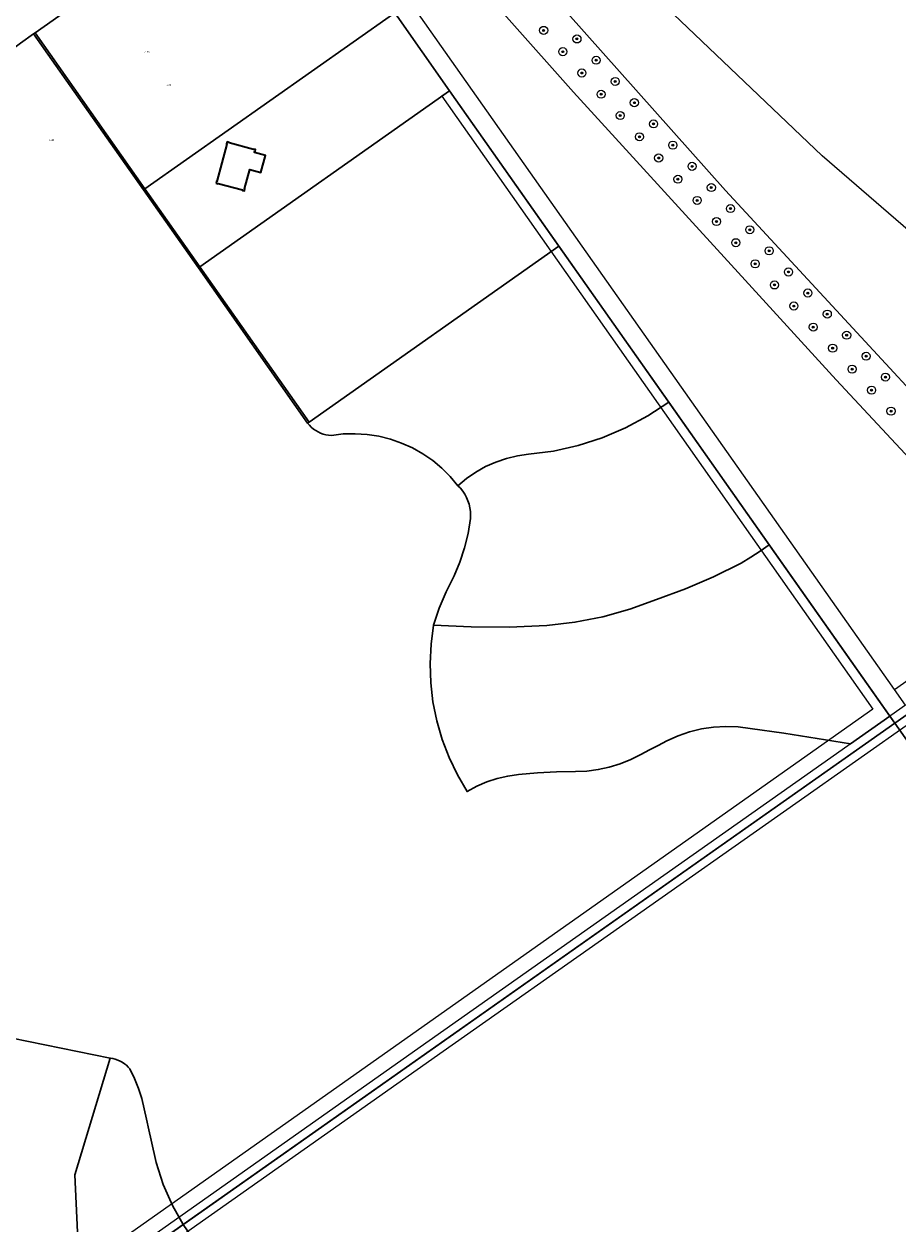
# Model space of a CAD drawing. Header units: metres. Extents: x 150385 to 171486, y 478588 to 485023.
# Tile 14 of 256: x 151798 to 152027, y 482455 to 482769. Entities that reach past the tile are written whole.
import ezdxf
from ezdxf.lldxf.tags import DXFTag

# ---------------------------------------------------------------- set-up
doc = ezdxf.new("R2010")
doc.units = ezdxf.units.M
doc.layers.add('B-WE-KG-GRENS_PERCEEL-GV', color=150, linetype='KG-PERCEEL', lineweight=30, true_color=0x007fff)
for name, color, linetype, lineweight in [('B-WE-OG-BEBOUWING-G', 7, 'Continuous', 35), ('t5h1909', 7, 'Continuous', 0), ('TOP-L-topo objecten punt', 7, 'Continuous', 0), ('TOP-L-topo objecten vlak', 7, 'Continuous', 0)]:
    doc.layers.add(name, color=color, linetype=linetype, lineweight=lineweight)
doc.styles.get("Standard").update_dxf_attribs({"font": 'NLCS-ISO.ttf'})
doc.styles.add('Styledgn000', font='dgn000.shx')
tags = doc.linetypes.add('KG-PERCEEL', pattern='A,5.5,-2,["P",Standard,S=1.8,R=0,X=-0.5,Y=-0.9],-2,5.5,-2,[5,NLCS.shx,S=0.75,R=0,X=0,Y=0],-2', length=19).pattern_tags.tags
tags[6] = DXFTag(74, 10)

# ---------------------------------------------------------------- blocks, each defined once
blk = doc.blocks.new('24')
at = {"layer": 'TOP-L-topo objecten punt'}
for radius in [1.06, 0.25, 0.182, 0.115, 0.05]:
    blk.add_circle((0, 0), radius, dxfattribs=at)

msp = doc.modelspace()

# ---------------------------------------------------------------- linework, layer by layer
at = {"layer": 'B-WE-KG-GRENS_PERCEEL-GV', "flags": 128}
for points in [[(151845, 482842.91), (151863.09, 482817.22), (151894.96, 482771.96), (151909.35, 482751.52), (151937.96, 482710.9), (151966.75, 482670.02), (151993.05, 482632.66), (152024.65, 482587.8), (152025.93, 482585.97), (152246, 482741.02), (152246.36, 482741.28), (152248.58, 482786.83), (152250.22, 482847.92), (152249.92, 482921.66), (152248.22, 482980.77), (152247.55, 482994.26), (152249.04, 482994.29), (152248.79, 483000.78), (152245.91, 483050.19), (152244.08, 483071.96), (152242.62, 483071.75), (152240.41, 483098.45), (152232.83, 483171.83), (152225.44, 483226.2), (152221.08, 483223.12), (151817.2, 482938.41), (151790.84, 482919.82), (151797.87, 482909.83), (151830.78, 482863.1)], [(151797.87, 482909.83), (151830.78, 482863.1), (151845, 482842.91), (151863.09, 482817.22), (151894.96, 482771.96), (151909.35, 482751.52), (152025.93, 482585.97), (152246, 482741.02), (152246.36, 482741.28), (152248.58, 482786.83), (152250.22, 482847.92), (152249.92, 482921.66), (152248.22, 482980.77), (152247.55, 482994.26), (152249.04, 482994.29), (152248.79, 483000.78), (152245.91, 483050.19), (152244.08, 483071.96), (152242.62, 483071.75), (152240.41, 483098.45), (152232.83, 483171.83), (152225.44, 483226.2), (152221.08, 483223.12), (151817.2, 482938.41), (151790.84, 482919.82)], [(151845, 482842.91), (151863.09, 482817.22), (151894.96, 482771.96), (151909.35, 482751.52), (151937.96, 482710.9), (151966.75, 482670.02), (151993.05, 482632.66), (152024.65, 482587.8), (152025.93, 482585.97), (152246, 482741.02), (152246.36, 482741.28), (152248.58, 482786.83), (152250.22, 482847.92), (152249.92, 482921.66), (152248.22, 482980.77), (152247.55, 482994.26), (152249.04, 482994.29), (152248.79, 483000.78), (152245.91, 483050.19), (152244.08, 483071.96), (152242.62, 483071.75), (152240.41, 483098.45), (152232.83, 483171.83), (152225.44, 483226.2), (152221.08, 483223.12), (151817.2, 482938.41), (151790.84, 482919.82), (151797.87, 482909.83), (151830.78, 482863.1)], [(151797.87, 482909.83), (151830.78, 482863.1), (151845, 482842.91), (151863.09, 482817.22), (151894.96, 482771.96), (151909.35, 482751.52), (152025.93, 482585.97), (152246, 482741.02), (152246.36, 482741.28), (152248.58, 482786.83), (152250.22, 482847.92), (152249.92, 482921.66), (152248.22, 482980.77), (152247.55, 482994.26), (152249.04, 482994.29), (152248.79, 483000.78), (152245.91, 483050.19), (152244.08, 483071.96), (152242.62, 483071.75), (152240.41, 483098.45), (152232.83, 483171.83), (152225.44, 483226.2), (152221.08, 483223.12), (151817.2, 482938.41), (151790.84, 482919.82)], [(151863.09, 482817.22), (151894.96, 482771.96), (151909.35, 482751.52), (151937.96, 482710.9), (151966.75, 482670.02), (151993.05, 482632.66), (152024.65, 482587.8), (152025.93, 482585.97), (152246, 482741.02), (152246.36, 482741.28), (152248.58, 482786.83), (152250.22, 482847.92), (152249.92, 482921.66), (152248.22, 482980.77), (152247.55, 482994.26), (152249.04, 482994.29), (152248.79, 483000.78), (152245.91, 483050.19), (152244.08, 483071.96), (152242.62, 483071.75), (152240.41, 483098.45), (152232.83, 483171.83), (152225.44, 483226.2), (152221.08, 483223.12), (151820.24, 482940.55), (151892.51, 482837.93)], [(151829.57, 482725.88), (151894.96, 482771.96), (151863.09, 482817.22), (151860.33, 482812.94), (151857.21, 482808.91), (151853.76, 482805.16), (151850.01, 482801.72), (151845.98, 482798.61), (151800.78, 482766.76)], [(151829.57, 482725.88), (151894.96, 482771.96), (151863.09, 482817.22), (151860.33, 482812.94), (151857.21, 482808.91), (151853.76, 482805.16), (151850.01, 482801.72), (151845.98, 482798.61), (151800.78, 482766.76)], [(151829.57, 482725.88), (151894.96, 482771.96), (151863.09, 482817.22), (151860.33, 482812.94), (151857.21, 482808.91), (151853.76, 482805.16), (151850.01, 482801.72), (151845.98, 482798.61), (151800.78, 482766.76)], [(151829.57, 482725.88), (151894.96, 482771.96), (151863.09, 482817.22), (151860.33, 482812.94), (151857.21, 482808.91), (151853.76, 482805.16), (151850.01, 482801.72), (151845.98, 482798.61), (151800.78, 482766.76)], [(151829.57, 482725.88), (151894.96, 482771.96), (151863.09, 482817.22), (151860.33, 482812.94), (151857.21, 482808.91), (151853.76, 482805.16), (151850.01, 482801.72), (151845.98, 482798.61), (151800.78, 482766.76)], [(151829.57, 482725.88), (151843.96, 482705.43), (151909.35, 482751.52), (151894.96, 482771.96)], [(151829.57, 482725.88), (151843.96, 482705.43), (151909.35, 482751.52), (151894.96, 482771.96)], [(151829.57, 482725.88), (151843.96, 482705.43), (151909.35, 482751.52), (151894.96, 482771.96)], [(151829.57, 482725.88), (151843.96, 482705.43), (151909.35, 482751.52), (151894.96, 482771.96)], [(151829.57, 482725.88), (151843.96, 482705.43), (151909.35, 482751.52), (151894.96, 482771.96)], [(151820.49, 482498.22), (151821.15, 482498.11), (151821.8, 482497.94), (151822.43, 482497.72), (151823.04, 482497.44), (151823.62, 482497.12), (151824.17, 482496.75), (151824.7, 482496.33), (151825.18, 482495.87), (151825.63, 482495.38), (151826.86, 482492.88), (151827.89, 482490.29), (151828.71, 482487.63), (151829.32, 482484.91), (151830, 482482.2), (151830.61, 482479.47), (151831.17, 482476.74), (151832.48, 482470.86), (151834.36, 482465.13), (151836.78, 482459.61), (151839.55, 482454.65), (152025.93, 482585.97), (152024.65, 482587.8), (152014.37, 482580.55), (152005.62, 482581.96), (151996.85, 482583.3), (151988.07, 482584.58), (151984.89, 482584.99), (151981.69, 482585.11), (151978.49, 482584.93), (151975.32, 482584.45), (151972.21, 482583.68), (151969.18, 482582.63), (151966.27, 482581.3), (151963.98, 482580.12), (151961.7, 482578.94), (151959.42, 482577.74), (151956.77, 482576.4), (151954.01, 482575.28), (151951.16, 482574.41), (151948.25, 482573.78), (151945.3, 482573.4), (151942.32, 482573.27), (151937.35, 482573.16), (151932.38, 482572.9), (151927.42, 482572.49), (151924.59, 482572.09), (151921.8, 482571.43), (151919.08, 482570.54), (151916.44, 482569.41), (151913.92, 482568.04), (151911.37, 482572.41), (151909.19, 482576.97), (151907.39, 482581.69), (151905.98, 482586.54), (151904.99, 482591.5), (151904.4, 482596.52), (151904.23, 482601.57), (151904.48, 482606.62), (151905.15, 482611.63), (151906.65, 482616.04), (151908.44, 482620.35), (151910.51, 482624.52), (151912.04, 482628.13), (151913.27, 482631.85), (151914.19, 482635.65), (151914.8, 482639.52), (151914.84, 482640.47), (151914.79, 482641.42), (151914.66, 482642.37), (151914.45, 482643.29), (151914.15, 482644.2), (151913.77, 482645.07), (151913.32, 482645.91), (151912.79, 482646.7), (151912.2, 482647.45), (151911.53, 482648.13), (151909.53, 482650.52), (151907.32, 482652.73), (151904.92, 482654.72), (151902.35, 482656.5), (151899.63, 482658.03), (151896.78, 482659.31), (151893.83, 482660.34), (151890.8, 482661.09), (151887.71, 482661.56), (151884.6, 482661.76), (151881.48, 482661.68), (151878.38, 482661.31), (151877.65, 482661.36), (151876.94, 482661.48), (151876.24, 482661.66), (151875.56, 482661.9), (151874.9, 482662.2), (151874.27, 482662.56), (151873.68, 482662.98), (151873.13, 482663.45), (151872.62, 482663.96), (151872.16, 482664.52), (151843.55, 482705.15), (151829.16, 482725.59), (151800.37, 482766.47), (151796.97, 482764.07), (151794.09, 482761.84), (151791.42, 482759.36), (151789, 482756.64), (151786.82, 482753.72), (151784.92, 482750.61), (151783.32, 482747.35), (151782.01, 482743.95), (151781.01, 482740.45), (151767.91, 482669.41), (151761.75, 482597.44), (151762.6, 482525.21), (151762.71, 482521.14), (151762.54, 482517.08), (151762.09, 482513.04), (151794.8, 482503.47)], [(151800.78, 482766.76), (151800.37, 482766.47), (151829.16, 482725.59), (151829.57, 482725.88)], [(151800.78, 482766.76), (151800.37, 482766.47), (151829.16, 482725.59), (151829.57, 482725.88)], [(151800.78, 482766.76), (151800.37, 482766.47), (151829.16, 482725.59), (151829.57, 482725.88)], [(151800.78, 482766.76), (151800.37, 482766.47), (151829.16, 482725.59), (151829.57, 482725.88)], [(151800.78, 482766.76), (151800.37, 482766.47), (151829.16, 482725.59), (151829.57, 482725.88)], [(151843.96, 482705.43), (151872.57, 482664.81), (151937.96, 482710.9), (151909.35, 482751.52)], [(151843.96, 482705.43), (151872.57, 482664.81), (151937.96, 482710.9), (151909.35, 482751.52)], [(151843.96, 482705.43), (151872.57, 482664.81), (151937.96, 482710.9), (151909.35, 482751.52)], [(151829.57, 482725.88), (151829.16, 482725.59), (151843.55, 482705.15), (151843.96, 482705.43)], [(151829.57, 482725.88), (151829.16, 482725.59), (151843.55, 482705.15), (151843.96, 482705.43)], [(151829.57, 482725.88), (151829.16, 482725.59), (151843.55, 482705.15), (151843.96, 482705.43)], [(151829.57, 482725.88), (151829.16, 482725.59), (151843.55, 482705.15), (151843.96, 482705.43)], [(151829.57, 482725.88), (151829.16, 482725.59), (151843.55, 482705.15), (151843.96, 482705.43)], [(151872.16, 482664.52), (151872.62, 482663.96), (151873.13, 482663.45), (151873.68, 482662.98), (151874.27, 482662.56), (151874.9, 482662.2), (151875.56, 482661.9), (151876.24, 482661.66), (151876.94, 482661.48), (151877.65, 482661.36), (151878.38, 482661.31), (151881.48, 482661.68), (151884.6, 482661.76), (151887.71, 482661.56), (151890.8, 482661.09), (151893.83, 482660.34), (151896.78, 482659.31), (151899.63, 482658.03), (151902.35, 482656.5), (151904.92, 482654.72), (151907.32, 482652.73), (151909.53, 482650.52), (151911.53, 482648.13), (151913.79, 482650.01), (151916.21, 482651.68), (151918.78, 482653.12), (151921.47, 482654.32), (151924.25, 482655.26), (151927.11, 482655.95), (151930.02, 482656.37), (151936.58, 482657.22), (151943.04, 482658.66), (151949.33, 482660.68), (151955.42, 482663.26), (151961.24, 482666.39), (151966.75, 482670.02), (151937.96, 482710.9), (151872.57, 482664.81)], [(151872.16, 482664.52), (151872.62, 482663.96), (151873.13, 482663.45), (151873.68, 482662.98), (151874.27, 482662.56), (151874.9, 482662.2), (151875.56, 482661.9), (151876.24, 482661.66), (151876.94, 482661.48), (151877.65, 482661.36), (151878.38, 482661.31), (151881.48, 482661.68), (151884.6, 482661.76), (151887.71, 482661.56), (151890.8, 482661.09), (151893.83, 482660.34), (151896.78, 482659.31), (151899.63, 482658.03), (151902.35, 482656.5), (151904.92, 482654.72), (151907.32, 482652.73), (151909.53, 482650.52), (151911.53, 482648.13), (151913.79, 482650.01), (151916.21, 482651.68), (151918.78, 482653.12), (151921.47, 482654.32), (151924.25, 482655.26), (151927.11, 482655.95), (151930.02, 482656.37), (151936.58, 482657.22), (151943.04, 482658.66), (151949.33, 482660.68), (151955.42, 482663.26), (151961.24, 482666.39), (151966.75, 482670.02), (151937.96, 482710.9), (151872.57, 482664.81)], [(151872.16, 482664.52), (151872.62, 482663.96), (151873.13, 482663.45), (151873.68, 482662.98), (151874.27, 482662.56), (151874.9, 482662.2), (151875.56, 482661.9), (151876.24, 482661.66), (151876.94, 482661.48), (151877.65, 482661.36), (151878.38, 482661.31), (151881.48, 482661.68), (151884.6, 482661.76), (151887.71, 482661.56), (151890.8, 482661.09), (151893.83, 482660.34), (151896.78, 482659.31), (151899.63, 482658.03), (151902.35, 482656.5), (151904.92, 482654.72), (151907.32, 482652.73), (151909.53, 482650.52), (151911.53, 482648.13), (151913.79, 482650.01), (151916.21, 482651.68), (151918.78, 482653.12), (151921.47, 482654.32), (151924.25, 482655.26), (151927.11, 482655.95), (151930.02, 482656.37), (151936.58, 482657.22), (151943.04, 482658.66), (151949.33, 482660.68), (151955.42, 482663.26), (151961.24, 482666.39), (151966.75, 482670.02), (151937.96, 482710.9), (151872.57, 482664.81)], [(151843.96, 482705.43), (151843.55, 482705.15), (151872.16, 482664.52), (151872.57, 482664.81)], [(151843.96, 482705.43), (151843.55, 482705.15), (151872.16, 482664.52), (151872.57, 482664.81)], [(151843.96, 482705.43), (151843.55, 482705.15), (151872.16, 482664.52), (151872.57, 482664.81)], [(151906.65, 482616.04), (151905.15, 482611.63), (151915.03, 482611.15), (151924.92, 482611.11), (151934.8, 482611.51), (151942.17, 482612.35), (151949.45, 482613.79), (151956.58, 482615.8), (151963.54, 482618.37), (151971.1, 482621.13), (151978.49, 482624.3), (151985.69, 482627.88), (151988.21, 482629.38), (151990.66, 482630.97), (151993.05, 482632.66), (151966.75, 482670.02), (151961.24, 482666.39), (151955.42, 482663.26), (151949.33, 482660.68), (151943.04, 482658.66), (151936.58, 482657.22), (151930.02, 482656.37), (151927.11, 482655.95), (151924.25, 482655.26), (151921.47, 482654.32), (151918.78, 482653.12), (151916.21, 482651.68), (151913.79, 482650.01), (151911.53, 482648.13), (151912.2, 482647.45), (151912.79, 482646.7), (151913.32, 482645.91), (151913.77, 482645.07), (151914.15, 482644.2), (151914.45, 482643.29), (151914.66, 482642.37), (151914.79, 482641.42), (151914.84, 482640.47), (151914.8, 482639.52), (151914.19, 482635.65), (151913.27, 482631.85), (151912.04, 482628.13), (151910.51, 482624.52), (151908.44, 482620.35)], [(152024.65, 482587.8), (151993.05, 482632.66), (151990.66, 482630.97), (151988.21, 482629.38), (151985.69, 482627.88), (151978.49, 482624.3), (151971.1, 482621.13), (151963.54, 482618.37), (151956.58, 482615.8), (151949.45, 482613.79), (151942.17, 482612.35), (151934.8, 482611.51), (151924.92, 482611.11), (151915.03, 482611.15), (151905.15, 482611.63), (151904.48, 482606.62), (151904.23, 482601.57), (151904.4, 482596.52), (151904.99, 482591.5), (151905.98, 482586.54), (151907.39, 482581.69), (151909.19, 482576.97), (151911.37, 482572.41), (151913.92, 482568.04), (151916.44, 482569.41), (151919.08, 482570.54), (151921.8, 482571.43), (151924.59, 482572.09), (151927.42, 482572.49), (151932.38, 482572.9), (151937.35, 482573.16), (151942.32, 482573.27), (151945.3, 482573.4), (151948.25, 482573.78), (151951.16, 482574.41), (151954.01, 482575.28), (151956.77, 482576.4), (151959.42, 482577.74), (151961.7, 482578.94), (151963.98, 482580.12), (151966.27, 482581.3), (151969.18, 482582.63), (151972.21, 482583.68), (151975.32, 482584.45), (151978.49, 482584.93), (151981.69, 482585.11), (151984.89, 482584.99), (151988.07, 482584.58), (151996.85, 482583.3), (152005.62, 482581.96), (152014.37, 482580.55)], [(152024.65, 482587.8), (151993.05, 482632.66), (151990.66, 482630.97), (151988.21, 482629.38), (151985.69, 482627.88), (151978.49, 482624.3), (151971.1, 482621.13), (151963.54, 482618.37), (151956.58, 482615.8), (151949.45, 482613.79), (151942.17, 482612.35), (151934.8, 482611.51), (151924.92, 482611.11), (151915.03, 482611.15), (151905.15, 482611.63), (151904.48, 482606.62), (151904.23, 482601.57), (151904.4, 482596.52), (151904.99, 482591.5), (151905.98, 482586.54), (151907.39, 482581.69), (151909.19, 482576.97), (151911.37, 482572.41), (151913.92, 482568.04), (151916.44, 482569.41), (151919.08, 482570.54), (151921.8, 482571.43), (151924.59, 482572.09), (151927.42, 482572.49), (151932.38, 482572.9), (151937.35, 482573.16), (151942.32, 482573.27), (151945.3, 482573.4), (151948.25, 482573.78), (151951.16, 482574.41), (151954.01, 482575.28), (151956.77, 482576.4), (151959.42, 482577.74), (151961.7, 482578.94), (151963.98, 482580.12), (151966.27, 482581.3), (151969.18, 482582.63), (151972.21, 482583.68), (151975.32, 482584.45), (151978.49, 482584.93), (151981.69, 482585.11), (151984.89, 482584.99), (151988.07, 482584.58), (151996.85, 482583.3), (152005.62, 482581.96), (152014.37, 482580.55)], [(152024.65, 482587.8), (151993.05, 482632.66), (151990.66, 482630.97), (151988.21, 482629.38), (151985.69, 482627.88), (151978.49, 482624.3), (151971.1, 482621.13), (151963.54, 482618.37), (151956.58, 482615.8), (151949.45, 482613.79), (151942.17, 482612.35), (151934.8, 482611.51), (151924.92, 482611.11), (151915.03, 482611.15), (151905.15, 482611.63), (151904.48, 482606.62), (151904.23, 482601.57), (151904.4, 482596.52), (151904.99, 482591.5), (151905.98, 482586.54), (151907.39, 482581.69), (151909.19, 482576.97), (151911.37, 482572.41), (151913.92, 482568.04), (151916.44, 482569.41), (151919.08, 482570.54), (151921.8, 482571.43), (151924.59, 482572.09), (151927.42, 482572.49), (151932.38, 482572.9), (151937.35, 482573.16), (151942.32, 482573.27), (151945.3, 482573.4), (151948.25, 482573.78), (151951.16, 482574.41), (151954.01, 482575.28), (151956.77, 482576.4), (151959.42, 482577.74), (151961.7, 482578.94), (151963.98, 482580.12), (151966.27, 482581.3), (151969.18, 482582.63), (151972.21, 482583.68), (151975.32, 482584.45), (151978.49, 482584.93), (151981.69, 482585.11), (151984.89, 482584.99), (151988.07, 482584.58), (151996.85, 482583.3), (152005.62, 482581.96), (152014.37, 482580.55)], [(151839.55, 482454.65), (151836.78, 482459.61), (151834.36, 482465.13), (151832.48, 482470.86), (151831.17, 482476.74), (151830.61, 482479.47), (151830, 482482.2), (151829.32, 482484.91), (151828.71, 482487.63), (151827.89, 482490.29), (151826.86, 482492.88), (151825.63, 482495.38), (151825.18, 482495.87), (151824.7, 482496.33), (151824.17, 482496.75), (151823.62, 482497.12), (151823.04, 482497.44), (151822.43, 482497.72), (151821.8, 482497.94), (151821.15, 482498.11), (151820.49, 482498.22), (151811.19, 482467.67), (151812.71, 482435.74)], [(151812.71, 482435.74), (151839.55, 482454.65), (151836.78, 482459.61), (151834.36, 482465.13), (151832.48, 482470.86), (151831.17, 482476.74), (151830.61, 482479.47), (151830, 482482.2), (151829.32, 482484.91), (151828.71, 482487.63), (151827.89, 482490.29), (151826.86, 482492.88), (151825.63, 482495.38), (151825.18, 482495.87), (151824.7, 482496.33), (151824.17, 482496.75), (151823.62, 482497.12), (151823.04, 482497.44), (151822.43, 482497.72), (151821.8, 482497.94), (151821.15, 482498.11), (151820.49, 482498.22), (151811.19, 482467.67)], [(151839.55, 482454.65), (151836.78, 482459.61), (151834.36, 482465.13), (151832.48, 482470.86), (151831.17, 482476.74), (151830.61, 482479.47), (151830, 482482.2), (151829.32, 482484.91), (151828.71, 482487.63), (151827.89, 482490.29), (151826.86, 482492.88), (151825.63, 482495.38), (151825.18, 482495.87), (151824.7, 482496.33), (151824.17, 482496.75), (151823.62, 482497.12), (151823.04, 482497.44), (151822.43, 482497.72), (151821.8, 482497.94), (151821.15, 482498.11), (151820.49, 482498.22), (151811.19, 482467.67), (151812.71, 482435.74)]]:
    msp.add_lwpolyline(points, close=True, dxfattribs=at)
for points in [[(151713.05, 482455.03), (151738.03, 482473.18), (151739.88, 482474.57), (151741.67, 482476.04), (151743.41, 482477.58), (151747.01, 482481.2), (151750.3, 482485.11), (151753.23, 482489.28), (151755.81, 482493.7), (151757.99, 482498.31), (151759.78, 482503.1), (151761.15, 482508.02), (151762.09, 482513.04), (151762.54, 482517.08), (151762.71, 482521.14), (151762.6, 482525.21), (151761.75, 482597.44), (151767.91, 482669.41), (151781.01, 482740.45), (151782.01, 482743.95), (151783.32, 482747.35), (151784.92, 482750.61), (151786.82, 482753.72), (151789, 482756.64), (151791.42, 482759.36), (151794.09, 482761.84), (151796.97, 482764.07), (151800.37, 482766.47), (151800.78, 482766.76), (151845.98, 482798.61), (151850.01, 482801.72), (151853.76, 482805.16), (151857.21, 482808.91), (151860.33, 482812.94), (151863.09, 482817.22), (151845, 482842.91), (151844.44, 482839.88), (151843.62, 482836.91), (151842.52, 482834.03), (151841.17, 482831.26), (151839.57, 482828.63), (151837.74, 482826.15), (151835.68, 482823.85), (151833.43, 482821.75), (151831, 482819.86), (151781.99, 482785.32), (151777.25, 482781.65), (151772.86, 482777.56), (151768.86, 482773.09), (151765.28, 482768.27), (151762.15, 482763.15), (151759.5, 482757.77), (151757.34, 482752.17), (151755.7, 482746.4), (151742.14, 482672.88), (151735.77, 482598.4), (151736.65, 482523.64), (151736.69, 482520.56), (151736.46, 482517.48), (151735.94, 482514.44), (151735.15, 482511.46), (151734.09, 482508.56), (151732.78, 482505.77), (151731.21, 482503.11), (151729.41, 482500.6), (151727.39, 482498.27), (151725.16, 482496.14), (151722.75, 482494.21), (151697.47, 482475.85)], [(151713.05, 482455.03), (151738.03, 482473.18), (151739.88, 482474.57), (151741.67, 482476.04), (151743.41, 482477.58), (151747.01, 482481.2), (151750.3, 482485.11), (151753.23, 482489.28), (151755.81, 482493.7), (151757.99, 482498.31), (151759.78, 482503.1), (151761.15, 482508.02), (151762.09, 482513.04), (151762.54, 482517.08), (151762.71, 482521.14), (151762.6, 482525.21), (151761.75, 482597.44), (151767.91, 482669.41), (151781.01, 482740.45), (151782.01, 482743.95), (151783.32, 482747.35), (151784.92, 482750.61), (151786.82, 482753.72), (151789, 482756.64), (151791.42, 482759.36), (151794.09, 482761.84), (151796.97, 482764.07), (151800.37, 482766.47), (151800.78, 482766.76), (151845.98, 482798.61), (151850.01, 482801.72), (151853.76, 482805.16), (151857.21, 482808.91), (151860.33, 482812.94), (151863.09, 482817.22), (151845, 482842.91), (151844.44, 482839.88), (151843.62, 482836.91), (151842.52, 482834.03), (151841.17, 482831.26), (151839.57, 482828.63), (151837.74, 482826.15), (151835.68, 482823.85), (151833.43, 482821.75), (151831, 482819.86), (151781.99, 482785.32), (151777.25, 482781.65), (151772.86, 482777.56), (151768.86, 482773.09), (151765.28, 482768.27), (151762.15, 482763.15), (151759.5, 482757.77), (151757.34, 482752.17), (151755.7, 482746.4), (151742.14, 482672.88), (151735.77, 482598.4), (151736.65, 482523.64), (151736.69, 482520.56), (151736.46, 482517.48), (151735.94, 482514.44), (151735.15, 482511.46), (151734.09, 482508.56), (151732.78, 482505.77), (151731.21, 482503.11), (151729.41, 482500.6), (151727.39, 482498.27), (151725.16, 482496.14), (151722.75, 482494.21), (151697.47, 482475.85)], [(151713.05, 482455.03), (151738.03, 482473.18), (151739.88, 482474.57), (151741.67, 482476.04), (151743.41, 482477.58), (151747.01, 482481.2), (151750.3, 482485.11), (151753.23, 482489.28), (151755.81, 482493.7), (151757.99, 482498.31), (151759.78, 482503.1), (151761.15, 482508.02), (151762.09, 482513.04), (151762.54, 482517.08), (151762.71, 482521.14), (151762.6, 482525.21), (151761.75, 482597.44), (151767.91, 482669.41), (151781.01, 482740.45), (151782.01, 482743.95), (151783.32, 482747.35), (151784.92, 482750.61), (151786.82, 482753.72), (151789, 482756.64), (151791.42, 482759.36), (151794.09, 482761.84), (151796.97, 482764.07), (151800.37, 482766.47), (151800.78, 482766.76), (151845.98, 482798.61), (151850.01, 482801.72), (151853.76, 482805.16), (151857.21, 482808.91), (151860.33, 482812.94), (151863.09, 482817.22), (151845, 482842.91), (151844.44, 482839.88), (151843.62, 482836.91), (151842.52, 482834.03), (151841.17, 482831.26), (151839.57, 482828.63), (151837.74, 482826.15), (151835.68, 482823.85), (151833.43, 482821.75), (151831, 482819.86), (151796.13, 482795.29)], [(151713.05, 482455.03), (151738.03, 482473.18), (151739.88, 482474.57), (151741.67, 482476.04), (151743.41, 482477.58), (151747.01, 482481.2), (151750.3, 482485.11), (151753.23, 482489.28), (151755.81, 482493.7), (151757.99, 482498.31), (151759.78, 482503.1), (151761.15, 482508.02), (151762.09, 482513.04), (151762.54, 482517.08), (151762.71, 482521.14), (151762.6, 482525.21), (151761.75, 482597.44), (151767.91, 482669.41), (151781.01, 482740.45), (151782.01, 482743.95), (151783.32, 482747.35), (151784.92, 482750.61), (151786.82, 482753.72), (151789, 482756.64), (151791.42, 482759.36), (151794.09, 482761.84), (151796.97, 482764.07), (151800.37, 482766.47), (151800.78, 482766.76), (151845.98, 482798.61), (151850.01, 482801.72), (151853.76, 482805.16), (151857.21, 482808.91), (151860.33, 482812.94), (151863.09, 482817.22), (151845, 482842.91), (151844.44, 482839.88), (151843.62, 482836.91), (151842.52, 482834.03), (151841.17, 482831.26), (151839.57, 482828.63), (151837.74, 482826.15), (151835.68, 482823.85), (151833.43, 482821.75), (151831, 482819.86), (151796.13, 482795.29)], [(151713.05, 482455.03), (151738.03, 482473.18), (151739.88, 482474.57), (151741.67, 482476.04), (151743.41, 482477.58), (151747.01, 482481.2), (151750.3, 482485.11), (151753.23, 482489.28), (151755.81, 482493.7), (151757.99, 482498.31), (151759.78, 482503.1), (151761.15, 482508.02), (151762.09, 482513.04), (151762.54, 482517.08), (151762.71, 482521.14), (151762.6, 482525.21), (151761.75, 482597.44), (151767.91, 482669.41), (151781.01, 482740.45), (151782.01, 482743.95), (151783.32, 482747.35), (151784.92, 482750.61), (151786.82, 482753.72), (151789, 482756.64), (151791.42, 482759.36), (151794.09, 482761.84), (151796.97, 482764.07), (151800.37, 482766.47), (151800.78, 482766.76), (151845.98, 482798.61), (151850.01, 482801.72), (151853.76, 482805.16), (151857.21, 482808.91), (151860.33, 482812.94), (151863.09, 482817.22), (151845, 482842.91), (151844.44, 482839.88), (151843.62, 482836.91), (151842.52, 482834.03), (151841.17, 482831.26), (151839.57, 482828.63), (151837.74, 482826.15), (151835.68, 482823.85), (151833.43, 482821.75), (151831, 482819.86), (151796.13, 482795.29)], [(151756.91, 482396.42), (152025.93, 482585.97), (151909.35, 482751.52), (151843.96, 482705.43), (151843.55, 482705.15), (151829.16, 482725.59), (151800.37, 482766.47), (151796.97, 482764.07), (151794.09, 482761.84), (151791.42, 482759.36), (151789, 482756.64), (151786.82, 482753.72), (151784.92, 482750.61), (151783.32, 482747.35), (151782.01, 482743.95), (151781.01, 482740.45), (151767.91, 482669.41), (151761.75, 482597.44), (151762.6, 482525.21), (151762.71, 482521.14), (151762.54, 482517.08), (151762.09, 482513.04), (151761.15, 482508.02), (151759.78, 482503.1), (151757.99, 482498.31), (151755.81, 482493.7), (151753.23, 482489.28), (151750.3, 482485.11), (151747.01, 482481.2), (151743.41, 482477.58), (151741.67, 482476.04), (151739.88, 482474.57), (151738.03, 482473.18), (151713.05, 482455.03)], [(151756.91, 482396.42), (152025.93, 482585.97), (151909.35, 482751.52), (151843.96, 482705.43), (151843.55, 482705.15), (151829.16, 482725.59), (151800.37, 482766.47), (151796.97, 482764.07), (151794.09, 482761.84), (151791.42, 482759.36), (151789, 482756.64), (151786.82, 482753.72), (151784.92, 482750.61), (151783.32, 482747.35), (151782.01, 482743.95), (151781.01, 482740.45), (151767.91, 482669.41), (151761.75, 482597.44), (151762.6, 482525.21), (151762.71, 482521.14), (151762.54, 482517.08), (151762.09, 482513.04), (151761.15, 482508.02), (151759.78, 482503.1), (151757.99, 482498.31), (151755.81, 482493.7), (151753.23, 482489.28), (151750.3, 482485.11), (151747.01, 482481.2), (151743.41, 482477.58), (151741.67, 482476.04), (151739.88, 482474.57), (151738.03, 482473.18), (151713.05, 482455.03)], [(152073.86, 481972.91), (152078.91, 481985.71), (152087.57, 482008.1), (152095.91, 482030.28), (152105.85, 482058.16), (152113, 482078.27), (152119.35, 482095.89), (152122.64, 482104.35), (152138.64, 482155.12), (152153.97, 482206.51), (152165.23, 482247.69), (152178.3, 482298.73), (152190.32, 482349.86), (152201.1, 482401.68), (152202.64, 482408.95), (152209.19, 482439.91), (152218.27, 482496.24), (152224.98, 482539.94), (152232.11, 482590.47), (152238.41, 482641.7), (152243.89, 482695.33), (152247.52, 482742.09), (152246.36, 482741.28), (152246, 482741.02), (152025.93, 482585.97), (152119.25, 482453.45), (151984.45, 482092.39)], [(152073.86, 481972.91), (152078.91, 481985.71), (152087.57, 482008.1), (152095.91, 482030.28), (152105.85, 482058.16), (152113, 482078.27), (152119.35, 482095.89), (152122.64, 482104.35), (152138.64, 482155.12), (152153.97, 482206.51), (152165.23, 482247.69), (152178.3, 482298.73), (152190.32, 482349.86), (152201.1, 482401.68), (152202.64, 482408.95), (152209.19, 482439.91), (152218.27, 482496.24), (152224.98, 482539.94), (152232.11, 482590.47), (152238.41, 482641.7), (152243.89, 482695.33), (152247.52, 482742.09), (152246.36, 482741.28), (152246, 482741.02), (152025.93, 482585.97), (152119.25, 482453.45), (151984.45, 482092.39)], [(152073.86, 481972.91), (152078.91, 481985.71), (152087.57, 482008.1), (152095.91, 482030.28), (152105.85, 482058.16), (152113, 482078.27), (152119.35, 482095.89), (152122.64, 482104.35), (152138.64, 482155.12), (152153.97, 482206.51), (152165.23, 482247.69), (152178.3, 482298.73), (152190.32, 482349.86), (152201.1, 482401.68), (152202.64, 482408.95), (152209.19, 482439.91), (152218.27, 482496.24), (152224.98, 482539.94), (152232.11, 482590.47), (152238.41, 482641.7), (152243.89, 482695.33), (152247.52, 482742.09), (152246.36, 482741.28), (152246, 482741.02), (152025.93, 482585.97), (152119.25, 482453.45), (151984.45, 482092.39)], [(152073.86, 481972.91), (152078.91, 481985.71), (152087.57, 482008.1), (152095.91, 482030.28), (152105.85, 482058.16), (152113, 482078.27), (152119.35, 482095.89), (152122.64, 482104.35), (152138.64, 482155.12), (152153.97, 482206.51), (152165.23, 482247.69), (152178.3, 482298.73), (152190.32, 482349.86), (152201.1, 482401.68), (152202.64, 482408.95), (152209.19, 482439.91), (152218.27, 482496.24), (152224.98, 482539.94), (152232.11, 482590.47), (152238.41, 482641.7), (152243.89, 482695.33), (152247.52, 482742.09), (152246.36, 482741.28), (152246, 482741.02), (152025.93, 482585.97), (152119.25, 482453.45), (151984.45, 482092.39)], [(152073.86, 481972.91), (152078.91, 481985.71), (152087.57, 482008.1), (152095.91, 482030.28), (152105.85, 482058.16), (152113, 482078.27), (152119.35, 482095.89), (152122.64, 482104.35), (152138.64, 482155.12), (152153.97, 482206.51), (152165.23, 482247.69), (152178.3, 482298.73), (152190.32, 482349.86), (152201.1, 482401.68), (152202.64, 482408.95), (152209.19, 482439.91), (152218.27, 482496.24), (152224.98, 482539.94), (152232.11, 482590.47), (152238.41, 482641.7), (152243.89, 482695.33), (152247.52, 482742.09), (152246.36, 482741.28), (152246, 482741.02), (152025.93, 482585.97), (152119.25, 482453.45), (151984.45, 482092.39)], [(151756.91, 482396.42), (151812.71, 482435.74), (151811.19, 482467.67), (151820.49, 482498.22), (151821.15, 482498.11), (151821.8, 482497.94), (151822.43, 482497.72), (151823.04, 482497.44), (151823.62, 482497.12), (151824.17, 482496.75), (151824.7, 482496.33), (151825.18, 482495.87), (151825.63, 482495.38), (151826.86, 482492.88), (151827.89, 482490.29), (151828.71, 482487.63), (151829.32, 482484.91), (151830, 482482.2), (151830.61, 482479.47), (151831.17, 482476.74), (151832.48, 482470.86), (151834.36, 482465.13), (151836.78, 482459.61), (151839.55, 482454.65), (152025.93, 482585.97), (152024.65, 482587.8), (152014.37, 482580.55), (152005.62, 482581.96), (151996.85, 482583.3), (151988.07, 482584.58), (151984.89, 482584.99), (151981.69, 482585.11), (151978.49, 482584.93), (151975.32, 482584.45), (151972.21, 482583.68), (151969.18, 482582.63), (151966.27, 482581.3), (151963.98, 482580.12), (151961.7, 482578.94), (151959.42, 482577.74), (151956.77, 482576.4), (151954.01, 482575.28), (151951.16, 482574.41), (151948.25, 482573.78), (151945.3, 482573.4), (151942.32, 482573.27), (151937.35, 482573.16), (151932.38, 482572.9), (151927.42, 482572.49), (151924.59, 482572.09), (151921.8, 482571.43), (151919.08, 482570.54), (151916.44, 482569.41), (151913.92, 482568.04), (151911.37, 482572.41), (151909.19, 482576.97), (151907.39, 482581.69), (151905.98, 482586.54), (151904.99, 482591.5), (151904.4, 482596.52), (151904.23, 482601.57), (151904.48, 482606.62), (151905.15, 482611.63), (151915.03, 482611.15), (151924.92, 482611.11), (151934.8, 482611.51), (151942.17, 482612.35), (151949.45, 482613.79), (151956.58, 482615.8), (151963.54, 482618.37), (151971.1, 482621.13), (151978.49, 482624.3), (151985.69, 482627.88), (151988.21, 482629.38), (151990.66, 482630.97), (151993.05, 482632.66), (151966.75, 482670.02), (151961.24, 482666.39), (151955.42, 482663.26), (151949.33, 482660.68), (151943.04, 482658.66), (151936.58, 482657.22), (151930.02, 482656.37), (151927.11, 482655.95), (151924.25, 482655.26), (151921.47, 482654.32), (151918.78, 482653.12), (151916.21, 482651.68), (151913.79, 482650.01), (151911.53, 482648.13), (151909.53, 482650.52), (151907.32, 482652.73), (151904.92, 482654.72), (151902.35, 482656.5), (151899.63, 482658.03), (151896.78, 482659.31), (151893.83, 482660.34), (151890.8, 482661.09), (151887.71, 482661.56), (151884.6, 482661.76), (151881.48, 482661.68), (151878.38, 482661.31), (151877.65, 482661.36), (151876.94, 482661.48), (151876.24, 482661.66), (151875.56, 482661.9), (151874.9, 482662.2), (151874.27, 482662.56), (151873.68, 482662.98), (151873.13, 482663.45), (151872.62, 482663.96), (151872.16, 482664.52), (151843.55, 482705.15)], [(151756.91, 482396.42), (151812.71, 482435.74), (151811.19, 482467.67), (151820.49, 482498.22), (151821.15, 482498.11), (151821.8, 482497.94), (151822.43, 482497.72), (151823.04, 482497.44), (151823.62, 482497.12), (151824.17, 482496.75), (151824.7, 482496.33), (151825.18, 482495.87), (151825.63, 482495.38), (151826.86, 482492.88), (151827.89, 482490.29), (151828.71, 482487.63), (151829.32, 482484.91), (151830, 482482.2), (151830.61, 482479.47), (151831.17, 482476.74), (151832.48, 482470.86), (151834.36, 482465.13), (151836.78, 482459.61), (151839.55, 482454.65), (152025.93, 482585.97), (152024.65, 482587.8), (152014.37, 482580.55), (152005.62, 482581.96), (151996.85, 482583.3), (151988.07, 482584.58), (151984.89, 482584.99), (151981.69, 482585.11), (151978.49, 482584.93), (151975.32, 482584.45), (151972.21, 482583.68), (151969.18, 482582.63), (151966.27, 482581.3), (151963.98, 482580.12), (151961.7, 482578.94), (151959.42, 482577.74), (151956.77, 482576.4), (151954.01, 482575.28), (151951.16, 482574.41), (151948.25, 482573.78), (151945.3, 482573.4), (151942.32, 482573.27), (151937.35, 482573.16), (151932.38, 482572.9), (151927.42, 482572.49), (151924.59, 482572.09), (151921.8, 482571.43), (151919.08, 482570.54), (151916.44, 482569.41), (151913.92, 482568.04), (151911.37, 482572.41), (151909.19, 482576.97), (151907.39, 482581.69), (151905.98, 482586.54), (151904.99, 482591.5), (151904.4, 482596.52), (151904.23, 482601.57), (151904.48, 482606.62), (151905.15, 482611.63), (151915.03, 482611.15), (151924.92, 482611.11), (151934.8, 482611.51), (151942.17, 482612.35), (151949.45, 482613.79), (151956.58, 482615.8), (151963.54, 482618.37), (151971.1, 482621.13), (151978.49, 482624.3), (151985.69, 482627.88), (151988.21, 482629.38), (151990.66, 482630.97), (151993.05, 482632.66), (151966.75, 482670.02), (151961.24, 482666.39), (151955.42, 482663.26), (151949.33, 482660.68), (151943.04, 482658.66), (151936.58, 482657.22), (151930.02, 482656.37), (151927.11, 482655.95), (151924.25, 482655.26), (151921.47, 482654.32), (151918.78, 482653.12), (151916.21, 482651.68), (151913.79, 482650.01), (151911.53, 482648.13), (151909.53, 482650.52), (151907.32, 482652.73), (151904.92, 482654.72), (151902.35, 482656.5), (151899.63, 482658.03), (151896.78, 482659.31), (151893.83, 482660.34), (151890.8, 482661.09), (151887.71, 482661.56), (151884.6, 482661.76), (151881.48, 482661.68), (151878.38, 482661.31), (151877.65, 482661.36), (151876.94, 482661.48), (151876.24, 482661.66), (151875.56, 482661.9), (151874.9, 482662.2), (151874.27, 482662.56), (151873.68, 482662.98), (151873.13, 482663.45), (151872.62, 482663.96), (151872.16, 482664.52), (151843.55, 482705.15)], [(151984.45, 482092.39), (152119.25, 482453.45), (152025.93, 482585.97), (151756.91, 482396.42)], [(151984.45, 482092.39), (152119.25, 482453.45), (152025.93, 482585.97), (151756.91, 482396.42)], [(151984.45, 482092.39), (152119.25, 482453.45), (152025.93, 482585.97), (151839.55, 482454.65), (151839.71, 482454.36), (151841.35, 482452.12), (151843.17, 482450.03), (151845.16, 482448.1), (151847.3, 482446.35), (151849.59, 482444.78), (151852, 482443.41), (151854.51, 482442.26), (151857.12, 482441.31), (151859.79, 482440.59), (151862.52, 482440.1), (151863.21, 482439.96), (151863.89, 482439.75), (151864.54, 482439.49), (151865.17, 482439.17), (151865.77, 482438.8), (151866.33, 482438.38), (151866.86, 482437.91), (151867.34, 482437.39), (151867.77, 482436.83), (151868.15, 482436.24), (151868.48, 482435.62), (151868.75, 482434.97), (151868.97, 482434.29), (151869.12, 482433.61), (151869.21, 482432.91), (151869.25, 482432.2), (151869.23, 482389.02), (151869.21, 482351.52), (151863.31, 482351.52), (151860.42, 482349.69), (151857.4, 482348.1), (151854.25, 482346.78), (151851, 482345.72), (151847.68, 482344.94), (151844.3, 482344.44), (151840.89, 482344.22), (151837.48, 482344.3), (151834.08, 482344.65), (151830.72, 482345.29), (151827.43, 482346.21), (151824.23, 482347.4), (151817.84, 482350.24), (151811.55, 482353.32), (151805.39, 482356.64), (151799.7, 482359.41), (151793.8, 482361.68), (151787.72, 482363.44), (151781.52, 482364.67), (151780.59, 482364.77)], [(151756.91, 482396.42), (151812.71, 482435.74), (151811.19, 482467.67), (151820.49, 482498.22), (151794.8, 482503.47), (151771.48, 482438.3), (151785.27, 482419.02), (151755.64, 482398.12)]]:
    msp.add_lwpolyline(points, dxfattribs=at)
at = {"layer": 'B-WE-KG-GRENS_PERCEEL-GV'}
for points in [[(151843.55, 482705.15), (151829.16, 482725.59), (151800.37, 482766.47), (151796.97, 482764.07), (151794.09, 482761.84), (151791.42, 482759.36), (151789, 482756.64), (151786.82, 482753.72), (151784.92, 482750.61), (151783.32, 482747.35), (151782.01, 482743.95), (151781.01, 482740.45), (151767.91, 482669.41), (151761.75, 482597.44), (151762.6, 482525.21), (151762.71, 482521.14), (151762.54, 482517.08), (151762.09, 482513.04), (151794.8, 482503.47), (151771.48, 482438.3), (151785.27, 482419.02), (151755.64, 482398.12)], [(151843.55, 482705.15), (151829.16, 482725.59), (151800.37, 482766.47), (151796.97, 482764.07), (151794.09, 482761.84), (151791.42, 482759.36), (151789, 482756.64), (151786.82, 482753.72), (151784.92, 482750.61), (151783.32, 482747.35), (151782.01, 482743.95), (151781.01, 482740.45), (151767.91, 482669.41), (151761.75, 482597.44), (151762.6, 482525.21), (151762.71, 482521.14), (151762.54, 482517.08), (151762.09, 482513.04), (151794.8, 482503.47), (151771.48, 482438.3), (151785.27, 482419.02), (151755.64, 482398.12)], [(152119.25, 482453.45), (152025.93, 482585.97), (151839.55, 482454.65)], [(152119.25, 482453.45), (152025.93, 482585.97), (151839.55, 482454.65)]]:
    msp.add_lwpolyline(points, dxfattribs=at)
at = {"layer": 'B-WE-OG-BEBOUWING-G', "flags": 128}
msp.add_lwpolyline([(151848.17, 482727.34), (151848.7, 482727.2), (151848.72, 482727.3), (151855.11, 482725.58), (151855.09, 482725.48), (151855.61, 482725.34), (151855.75, 482725.86), (151855.65, 482725.89), (151857.02, 482730.97), (151859.92, 482730.19), (151861.11, 482734.63), (151858.22, 482735.41), (151858.29, 482735.66), (151858.38, 482735.63), (151858.52, 482736.16), (151858, 482736.29), (151857.98, 482736.2), (151851.58, 482737.92), (151851.61, 482738.02), (151851.09, 482738.16), (151850.95, 482737.64), (151851.04, 482737.61), (151848.41, 482727.84), (151848.32, 482727.86)], close=True, dxfattribs=at)
at = {"layer": 'TOP-L-topo objecten vlak', "color": 7, "linetype": 'Continuous', "lineweight": 18, "flags": 128}
for points in [[(151806.53, 482928.47), (151811.17, 482923.03), (151848.68, 482879.35), (151855.4, 482870.02), (151871.1, 482849.59), (151871.27, 482849.39), (151981.6, 482725.47), (152073, 482626.63), (152105.63, 482650.99)], [(152105.63, 482650.99), (152073.18, 482677.23), (152006.91, 482734.51), (151927.23, 482810.59), (151897.79, 482840.94)], [(152025.86, 482594.76), (152062.29, 482620.44), (152010.54, 482675.84), (151941.81, 482751.16), (151875.81, 482825.45), (151867.52, 482819.61)], [(152025.86, 482594.76), (151886.6, 482792.52), (151867.52, 482819.61)], [(151863.09, 482817.22), (151894.96, 482771.96), (151909.35, 482751.52), (151907.34, 482750.11), (151929.64, 482718.41), (152020.21, 482589.65), (151782.96, 482422.22)], [(151796.97, 482764.07), (151800.37, 482766.47), (151809.56, 482772.95)], [(152028.73, 482590.67), (152025.86, 482594.76)], [(152028.73, 482590.67), (152000, 482570.42), (151900.15, 482500), (151841.69, 482458.77), (151785.23, 482418.99), (151755.5, 482398.02)], [(151758.08, 482394.58), (151790.52, 482417.42), (151840.18, 482452.47), (151907.7, 482500), (152000, 482564.98), (152031.31, 482587.02)]]:
    msp.add_lwpolyline(points, dxfattribs=at)

# ---------------------------------------------------------------- block references
at = {"layer": 'TOP-L-topo objecten punt'}
for p in [(151933.97, 482767.38), (151942.69, 482765.14), (151938.98, 482761.8), (151947.71, 482759.56), (151943.99, 482756.22), (151952.71, 482754.01), (151949.01, 482750.65), (151957.73, 482748.44), (151954.03, 482745.08), (151962.76, 482742.88), (151959.06, 482739.52), (151967.8, 482737.32), (151964.1, 482733.96), (151972.84, 482731.77), (151969.14, 482728.4), (151977.88, 482726.22), (151974.18, 482722.85), (151982.91, 482720.71), (151979.24, 482717.31), (151987.96, 482715.17), (151984.29, 482711.77), (151993.03, 482709.64), (151989.36, 482706.24), (151998.09, 482704.11), (151994.42, 482700.71), (152003.17, 482698.59), (151999.5, 482695.19), (152008.25, 482693.07), (152004.58, 482689.67), (152013.33, 482687.55), (152009.66, 482684.16), (152018.42, 482682.04), (152014.75, 482678.65), (152023.49, 482676.57), (152019.85, 482673.15), (152024.95, 482667.65)]:
    msp.add_blockref('24', p, dxfattribs=at)

# ---------------------------------------------------------------- texts
at = {"layer": 't5h1909', "color": 7, "char_height": 0.5, "attachment_point": 7, "line_spacing_factor": 0.8, "style": 'Styledgn000'}
for s, insert in [('-4.45', (151829.24, 482761.5)), ('-4.5 ', (151835.19, 482752.81)), ('-4.48', (151804.19, 482738.4))]:
    msp.add_mtext(s, dxfattribs=dict(at, insert=insert))

doc.saveas('drawing.dxf')
